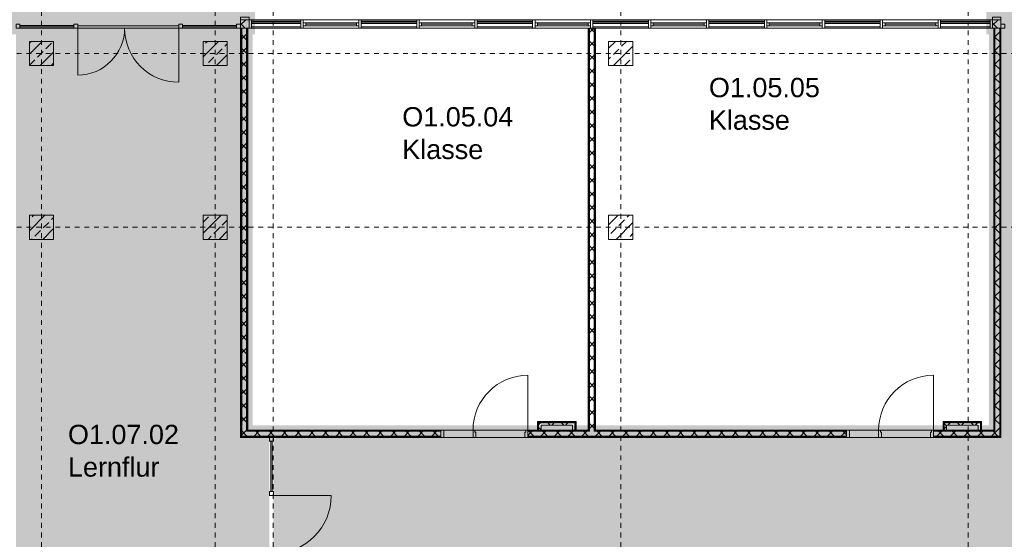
# Model space of a CAD drawing. Header units: metres. Extents: x -52 to 123, y -78 to 33.
# Tile 91 of 112: x 49 to 70, y -14 to -3. Entities that reach past the tile are written whole.
import ezdxf

# ---------------------------------------------------------------- set-up
doc = ezdxf.new("R2010")
doc.units = ezdxf.units.M
doc.linetypes.add('Rasterlinie', pattern=[0.019, 0.01, -0.003, 0.003, -0.003])
doc.linetypes.add('Über Schnittebene 1', pattern=[0.001, 0, -0.001])
for name, color, linetype, lineweight in [('A_Detailelemente', 7, 'Continuous', 9), ('A_Fassadenelemente', 7, 'Continuous', 9), ('A_Fassadenpfosten', 7, 'Continuous', 9), ('A_Geschossdecken', 7, 'Continuous', 9), ('A_Raster', 7, 'Continuous', 9), ('A_Räume_Beschriftung', 7, 'Continuous', 9), ('A_Tragwerksstützen_Stahlbeton', 7, 'Continuous', 9), ('A_Türen', 7, 'Continuous', 9), ('A_Türen_Rahmen', 7, 'Continuous', 9), ('A_Wände', 7, 'Continuous', 9), ('A_Wände_Schraffur', 7, 'Continuous', 18), ('Allgemeines Modell', 7, 'Continuous', 9)]:
    doc.layers.add(name, color=color, linetype=linetype, lineweight=lineweight)
doc.styles.add('Arial_B', font='txt', dxfattribs={"height": 0.4})
pattern_1 = [(45, (1.421, 2.104), (-0.2283955, 0.2283955), []), (45, (1.649, 2.104), (-0.2283955, 0.2283955), [0.161, -0.081])]
pattern_2 = [(45, (1.421, 2.104), (-0.14142136, 0.14142136), []), (135, (1.421, 2.104), (-0.14142136, -0.14142136), [])]

# ---------------------------------------------------------------- blocks, each defined once
blk = doc.blocks.new('Pfosten rechteckig - 125x176-3770920-BS_Übersicht_O1_BRANDSCHUTZ')
at = {"layer": 'A_Fassadenpfosten'}
for p, q in [((68.181, -3.197), (69.207, -3.197)), ((69.207, -3.197), (69.207, -3.225)), ((68.181, -3.373), (69.207, -3.373)), ((69.207, -3.345), (69.207, -3.373))]:
    blk.add_line(p, q, dxfattribs=at)
blk = doc.blocks.new('Pfosten rechteckig - 125x176-1782135-BS_Übersicht_O1_BRANDSCHUTZ')
at = {"layer": 'A_Fassadenpfosten'}
for p, q in [((66.981, -3.197), (68.131, -3.197)), ((66.981, -3.373), (68.131, -3.373))]:
    blk.add_line(p, q, dxfattribs=at)
blk = doc.blocks.new('Pfosten rechteckig - 125x176-V41-BS_Übersicht_O1_BRANDSCHUTZ')
at = {"layer": 'A_Fassadenpfosten'}
for p, q in [((60.981, -3.197), (62.131, -3.197)), ((61.031, -3.373), (62.131, -3.373))]:
    blk.add_line(p, q, dxfattribs=at)
blk = doc.blocks.new('Pfosten rechteckig - 125x176-V42-BS_Übersicht_O1_BRANDSCHUTZ')
at = {"layer": 'A_Fassadenpfosten'}
for p, q in [((59.781, -3.197), (60.931, -3.197)), ((59.781, -3.373), (60.881, -3.373))]:
    blk.add_line(p, q, dxfattribs=at)
blk = doc.blocks.new('Pfosten rechteckig - 125x176-3770850-BS_Übersicht_O1_BRANDSCHUTZ')
at = {"layer": 'A_Fassadenpfosten'}
for p, q in [((53.907, -3.197), (54.931, -3.197)), ((53.907, -3.373), (54.931, -3.373))]:
    blk.add_line(p, q, dxfattribs=at)
blk = doc.blocks.new('Systemelement - Verglasung-3770914-BS_Übersicht_O1_BRANDSCHUTZ')
at = {"layer": 'A_Fassadenelemente'}
for p, q in [((0.513, 0.015), (-0.513, 0.015)), ((-0.513, 0.015), (-0.513, -0.015)), ((0.513, -0.015), (0.513, 0.015)), ((-0.513, -0.015), (0.513, -0.015))]:
    blk.add_line(p, q, dxfattribs=at)
blk = doc.blocks.new('GSH_Fassade_Fenster_1flg - GSH_Fassade_Fenster_1flg-6000004-BS_Übersicht_O1_BRANDSCHUTZ')
at = {"layer": 'A_Fassadenelemente'}
for p, q in [((-0.525, 0.06), (-0.575, 0.06)), ((-0.575, 0.06), (-0.575, 0)), ((-0.575, 0), (-0.525, 0)), ((-0.525, 0), (-0.525, 0.06)), ((-0.525, 0.06), (0.525, 0.06)), ((0.525, 0.03), (-0.525, 0.03)), ((0.525, 0), (-0.525, 0)), ((0.575, 0.06), (0.525, 0.06)), ((0.525, 0.06), (0.525, 0)), ((0.525, 0), (0.575, 0)), ((0.575, 0), (0.575, 0.06))]:
    blk.add_line(p, q, dxfattribs=at)
blk = doc.blocks.new('Systemelement - Verglasung-1782333-BS_Übersicht_O1_BRANDSCHUTZ')
at = {"layer": 'A_Fassadenelemente'}
for p, q in [((0.575, 0.015), (-0.575, 0.015)), ((-0.575, 0.015), (-0.575, -0.015)), ((0.575, -0.015), (0.575, 0.015)), ((-0.575, -0.015), (0.575, -0.015))]:
    blk.add_line(p, q, dxfattribs=at)
blk = doc.blocks.new('Systemelement - Verglasung-3770847-BS_Übersicht_O1_BRANDSCHUTZ')
at = {"layer": 'A_Fassadenelemente'}
for p, q in [((0.512, 0.015), (-0.512, 0.015)), ((-0.512, 0.015), (-0.512, -0.015)), ((0.512, -0.015), (0.512, 0.015)), ((-0.512, -0.015), (0.512, -0.015))]:
    blk.add_line(p, q, dxfattribs=at)
blk = doc.blocks.new('Pfosten rechteckig - 25x175-3770851-BS_Übersicht_O1_BRANDSCHUTZ')
at = {"layer": 'A_Fassadenpfosten'}
for p, q in [((53.907, -3.225), (54.931, -3.225)), ((54.931, -3.345), (53.907, -3.345))]:
    blk.add_line(p, q, dxfattribs=at)
blk = doc.blocks.new('Pfosten rechteckig - 25x175-1673964-BS_Übersicht_O1_BRANDSCHUTZ')
at = {"layer": 'A_Fassadenpfosten'}
for p, q in [((56.181, -3.225), (57.331, -3.225)), ((57.331, -3.345), (56.181, -3.345))]:
    blk.add_line(p, q, dxfattribs=at)
blk = doc.blocks.new('Pfosten rechteckig - 25x175-3770921-BS_Übersicht_O1_BRANDSCHUTZ')
at = {"layer": 'A_Fassadenpfosten'}
for p, q in [((68.181, -3.225), (69.207, -3.225)), ((69.207, -3.225), (69.207, -3.247)), ((69.207, -3.345), (68.181, -3.345)), ((69.207, -3.277), (69.207, -3.345))]:
    blk.add_line(p, q, dxfattribs=at)
blk = doc.blocks.new('Pfosten rechteckig - 50x176-1782326-BS_Übersicht_O1_BRANDSCHUTZ')
at = {"layer": 'A_Fassadenpfosten'}
for p, q in [((-0.025, 0.0655), (0.025, 0.0655)), ((-0.025, -0.1105), (-0.025, 0.0655)), ((0.025, 0.0655), (0.025, -0.1105)), ((0.025, -0.1105), (-0.025, -0.1105))]:
    blk.add_line(p, q, dxfattribs=at)
blk = doc.blocks.new('Pfosten rechteckig - 50x176-3765261-BS_Übersicht_O1_BRANDSCHUTZ')
at = {"layer": 'A_Fassadenpfosten'}
for p, q in [((-0.05, 0.0655), (0, 0.0655)), ((-0.05, -0.1105), (-0.05, 0.0655)), ((0, 0.0655), (0, -0.1105)), ((0, -0.1105), (-0.05, -0.1105))]:
    blk.add_line(p, q, dxfattribs=at)
blk = doc.blocks.new('Pfosten rechteckig - 80x80-4356876-BS_Übersicht_O1_BRANDSCHUTZ')
at = {"layer": 'A_Fassadenpfosten'}
for p, q in [((0, 0.04), (-0.08, 0.04)), ((-0.08, 0.04), (-0.08, -0.04)), ((0, -0.04), (0, 0.04)), ((-0.08, -0.04), (0, -0.04))]:
    blk.add_line(p, q, dxfattribs=at)
blk = doc.blocks.new('Systemelement - Verglasung-4356936-BS_Übersicht_O1_BRANDSCHUTZ')
at = {"layer": 'A_Fassadenelemente'}
for p, q in [((0.559, 0.015), (-0.559, 0.015)), ((-0.559, 0.015), (-0.559, -0.015)), ((-0.559, -0.015), (0.559, -0.015))]:
    blk.add_line(p, q, dxfattribs=at)
blk = doc.blocks.new('Pfosten rechteckig - 80x80-4356873-BS_Übersicht_O1_BRANDSCHUTZ')
at = {"layer": 'A_Fassadenpfosten'}
for p, q in [((-0.08, 0.04), (0, 0.04)), ((-0.08, -0.04), (-0.08, 0.04)), ((0, 0.04), (0, -0.04)), ((0, -0.04), (-0.08, -0.04))]:
    blk.add_line(p, q, dxfattribs=at)
blk = doc.blocks.new('Systemelement - Verglasung-4356896-BS_Übersicht_O1_BRANDSCHUTZ')
at = {"layer": 'A_Fassadenelemente'}
for p, q in [((0.56, 0.015), (-0.56, 0.015)), ((0.56, -0.015), (0.56, 0.015)), ((-0.56, -0.015), (0.56, -0.015))]:
    blk.add_line(p, q, dxfattribs=at)
blk = doc.blocks.new('GSH_Fassade_Tuer_2flg - I_Glass_Grau-6824532-BS_Übersicht_O1_BRANDSCHUTZ')
at = {"layer": 'A_Türen'}
for p, q in [((-1.045, 0.04), (-1.125, 0.04)), ((-1.125, 0.04), (-1.125, -0.04)), ((-1.045, -0.04), (-1.045, 0.04)), ((1.125, 0.04), (1.045, 0.04)), ((1.045, 0.04), (1.045, -0.04)), ((1.125, -0.04), (1.125, 0.04)), ((-1.125, -0.04), (-1.045, -0.04)), ((-1.045, -0.04), (-1.045, -1.01)), ((1.045, -0.04), (1.125, -0.04)), ((1.045, -0.04), (1.045, -1.16))]:
    blk.add_line(p, q, dxfattribs=at)
for centre, radius, start, end in [((-1.045, -0.04), 0.97, 270, 360), ((1.045, -0.04), 1.12, 180, 270)]:
    blk.add_arc(centre, radius, start, end, dxfattribs=at)
blk = doc.blocks.new('GSH_Tuer_I_1flg_SZ_OL_SL - 1800_1135x3200_2135_Voll-4240666-BS_Übersicht_O1_BRANDSCHUTZ')
at = {"layer": 'A_Türen'}
for p, q in [((0.9, 1.224), (0.9, 0.089)), ((-0.235, 0.089), (-0.9, 0.089))]:
    blk.add_line(p, q, dxfattribs=at)
at = {"layer": 'A_Türen', "linetype": 'Über Schnittebene 1'}
for p, q in [((-0.9, 0.089), (0.9, 0.089)), ((0.9, -0.061), (-0.9, -0.061))]:
    blk.add_line(p, q, dxfattribs=at)
at = {"layer": 'A_Türen'}
blk.add_arc((0.9, 0.089), 1.135, 90, 180, dxfattribs=at)
at = {"layer": 'A_Türen_Rahmen'}
for p, q in [((-0.84, 0.089), (-0.9, 0.089)), ((-0.84, -0.061), (-0.84, 0.089)), ((-0.235, 0.089), (-0.84, 0.089)), ((-0.195, 0.089), (-0.235, 0.089)), ((-0.235, 0.089), (-0.235, -0.061)), ((-0.195, 0.049), (-0.195, 0.089)), ((-0.175, 0.049), (-0.195, 0.049)), ((-0.175, -0.061), (-0.175, 0.049)), ((0.86, 0.049), (0.84, 0.049)), ((0.84, 0.049), (0.84, -0.061)), ((0.9, 0.089), (0.86, 0.089)), ((0.86, 0.089), (0.86, 0.049)), ((-0.9, -0.061), (-0.84, -0.061)), ((-0.84, -0.061), (-0.235, -0.061)), ((-0.235, -0.061), (-0.175, -0.061)), ((0.84, -0.061), (0.9, -0.061))]:
    blk.add_line(p, q, dxfattribs=at)
blk = doc.blocks.new('Pfosten rechteckig - 176x176_WD-V80-BS_Übersicht_O1_BRANDSCHUTZ')
at = {"layer": 'A_Fassadenpfosten'}
h = blk.add_hatch(dxfattribs=at)
h.set_pattern_fill('FP_56', color=256, style=0, pattern_type=2)
h.set_pattern_definition([(225, (-5.477, 67.901), (0.14142136, -0.14142136), []), (135, (-5.477, 67.901), (-0.14142136, -0.14142136), [])])
h.paths.add_polyline_path([(0, -0.098), (0, -0.111), (-0.176, -0.109), (-0.176, 0.065), (0, 0.065), (0, -0.086)], flags=0)
for p, q in [((-0.176, 0.065), (0, 0.065)), ((-0.176, -0.111), (-0.176, 0.065)), ((0, 0.065), (0, -0.111)), ((0, -0.111), (-0.176, -0.111))]:
    blk.add_line(p, q, dxfattribs=at)
blk = doc.blocks.new('Pfosten rechteckig - 176x176_WD-V81-BS_Übersicht_O1_BRANDSCHUTZ')
at = {"layer": 'A_Fassadenpfosten'}
h = blk.add_hatch(dxfattribs=at)
h.set_pattern_fill('FP_57', color=256, style=0, pattern_type=2)
h.set_pattern_definition([(225, (-5.477, 52.37), (0.14142136, -0.14142136), []), (135, (-5.477, 52.37), (-0.14142136, -0.14142136), [])])
h.paths.add_polyline_path([(0, 0.108), (-0.001, -0.066), (-0.176, -0.065), (-0.176, 0.11), (0, 0.109)], flags=0)
for p, q in [((-0.176, 0.11), (0, 0.11)), ((-0.176, -0.066), (-0.176, 0.11)), ((0, 0.11), (0, -0.066)), ((0, -0.066), (-0.176, -0.066))]:
    blk.add_line(p, q, dxfattribs=at)
blk = doc.blocks.new('Pfosten rechteckig - 50x176-3770173-BS_Übersicht_O1_BRANDSCHUTZ')
at = {"layer": 'A_Fassadenpfosten'}
for p, q in [((-0.05, 0.0655), (0, 0.0655)), ((-0.05, -0.1105), (-0.05, 0.0655)), ((0, 0.0655), (0, -0.1105)), ((0, -0.1105), (-0.05, -0.1105))]:
    blk.add_line(p, q, dxfattribs=at)
blk = doc.blocks.new('Pfosten rechteckig - 50x176-3765381-BS_Übersicht_O1_BRANDSCHUTZ')
at = {"layer": 'A_Fassadenpfosten'}
for p, q in [((-0.05, 0.1105), (0, 0.1105)), ((-0.05, -0.0655), (-0.05, 0.1105)), ((0, 0.1105), (0, -0.0655)), ((0, -0.0655), (-0.05, -0.0655))]:
    blk.add_line(p, q, dxfattribs=at)
blk = doc.blocks.new('Systemelement - Verglasung-1804720-BS_Übersicht_O1_BRANDSCHUTZ')
at = {"layer": 'A_Fassadenelemente'}
for p, q in [((0.522, 0.015), (-0.522, 0.015)), ((-0.522, 0.015), (-0.522, -0.015)), ((-0.522, -0.015), (0.522, -0.015))]:
    blk.add_line(p, q, dxfattribs=at)
blk = doc.blocks.new('GSH_Fassade_Tuer_2flg - I_Glass_Grau-6173712-BS_Übersicht_O1_BRANDSCHUTZ')
at = {"layer": 'A_Türen'}
for p, q in [((-1.12, 0.04), (-1.12, 1.24)), ((1.12, 0.04), (1.12, 1.08)), ((-1.2, 0.04), (-1.12, 0.04)), ((-1.2, -0.04), (-1.2, 0.04)), ((-1.12, 0.04), (-1.12, -0.04)), ((1.12, 0.04), (1.2, 0.04)), ((1.12, -0.04), (1.12, 0.04)), ((1.2, 0.04), (1.2, -0.04)), ((-1.12, -0.04), (-1.2, -0.04)), ((1.2, -0.04), (1.12, -0.04))]:
    blk.add_line(p, q, dxfattribs=at)
for centre, radius, start, end in [((-1.12, 0.04), 1.2, 0, 90), ((1.12, 0.04), 1.04, 90, 180)]:
    blk.add_arc(centre, radius, start, end, dxfattribs=at)
blk = doc.blocks.new('Pfosten rechteckig - 80x80-1804618-BS_Übersicht_O1_BRANDSCHUTZ')
at = {"layer": 'A_Fassadenpfosten'}
for p, q in [((0, 0.04), (-0.08, 0.04)), ((-0.08, 0.04), (-0.08, -0.04)), ((0, -0.04), (0, 0.04)), ((-0.08, -0.04), (0, -0.04))]:
    blk.add_line(p, q, dxfattribs=at)

msp = doc.modelspace()

# ---------------------------------------------------------------- hatches: boundary and pattern name
at = {"layer": 'A_Detailelemente', "true_color": 0xc2e2c4}
for points in [[(69.73, -33.197), (74.106, -33.197), (74.106, -7.947), (74.086, -7.947), (74.086, -3.447), (74.106, -3.447), (74.106, 21.898), (69.432, 21.898), (69.432, -11.847), (54.36, -11.847), (54.36, -16.422), (69.506, -16.422), (69.506, -33.197), (69.706, -33.197)], [(49.106, -33.267), (53.706, -33.267), (53.706, -16.422), (54.28, -16.422), (54.28, -11.847), (53.68, -11.847), (53.68, 12.263), (49.032, 12.263), (49.032, -33.267), (49.102, -33.267)]]:
    msp.add_hatch(color=254, dxfattribs=at).paths.add_polyline_path(points, flags=0)
at = {"layer": 'A_Detailelemente', "true_color": 0xff5959}
h = msp.add_hatch(color=11, dxfattribs=at)
h.paths.add_polyline_path([(48.907, -3.497), (49.032, -3.497), (49.031, 5.078), (48.731, 5.078), (48.731, -3.497), (48.906, -3.497)], flags=0)
h.paths.add_polyline_path([(53.693, -3.497), (53.981, -3.497), (53.981, 5.078), (53.68, 5.078), (53.68, -3.497), (53.693, -3.497)], flags=0)
h = msp.add_hatch(color=11, dxfattribs=at)
h.paths.add_polyline_path([(69.295, -3.497), (69.432, -3.497), (69.431, 5.078), (69.131, 5.078), (69.131, -3.497), (69.282, -3.497)], flags=0)
h.paths.add_polyline_path([(74.106, -3.447), (82.556, -3.447), (82.556, -3.097), (74.106, -3.097), (74.106, -3.347)], flags=0)
at = {"layer": 'A_Detailelemente', "true_color": 0xebdb14}
msp.add_hatch(color=40, dxfattribs=at).paths.add_polyline_path([(54.36, -11.947), (54.36, -11.847), (69.432, -11.847), (69.432, -3.497), (69.182, -3.497), (69.182, -11.597), (53.93, -11.597), (53.93, -3.497), (53.68, -3.497), (53.68, -11.847), (54.28, -11.847), (54.28, -11.947), (54.335, -11.947)], flags=0)
at = {"layer": 'A_Tragwerksstützen_Stahlbeton'}
h = msp.add_hatch(dxfattribs=at)
h.set_pattern_fill('FP_3', color=256, style=0, pattern_type=2)
h.set_pattern_definition(pattern_1)
h.paths.add_polyline_path([(49.806, -4.147), (49.806, -3.647), (49.306, -3.647), (49.306, -4.147)], flags=0)
h = msp.add_hatch(dxfattribs=at)
h.set_pattern_fill('FP_3', color=256, style=0, pattern_type=2)
h.set_pattern_definition(pattern_1)
h.paths.add_polyline_path([(52.906, -4.147), (53.406, -4.147), (53.406, -3.647), (52.906, -3.647)], flags=0)
h = msp.add_hatch(dxfattribs=at)
h.set_pattern_fill('FP_3', color=256, style=0, pattern_type=2)
h.set_pattern_definition(pattern_1)
h.paths.add_polyline_path([(61.383, -4.147), (61.806, -4.147), (61.806, -3.647), (61.306, -3.647), (61.306, -4.147), (61.354, -4.147)], flags=0)
h = msp.add_hatch(dxfattribs=at)
h.set_pattern_fill('FP_3', color=256, style=0, pattern_type=2)
h.set_pattern_definition(pattern_1)
h.paths.add_polyline_path([(49.806, -7.747), (49.806, -7.247), (49.306, -7.247), (49.306, -7.747)], flags=0)
h = msp.add_hatch(dxfattribs=at)
h.set_pattern_fill('FP_3', color=256, style=0, pattern_type=2)
h.set_pattern_definition(pattern_1)
h.paths.add_polyline_path([(53.406, -7.747), (53.406, -7.247), (52.906, -7.247), (52.906, -7.747)], flags=0)
h = msp.add_hatch(dxfattribs=at)
h.set_pattern_fill('FP_3', color=256, style=0, pattern_type=2)
h.set_pattern_definition(pattern_1)
h.paths.add_polyline_path([(61.354, -7.747), (61.806, -7.747), (61.806, -7.247), (61.306, -7.247), (61.306, -7.747)], flags=0)
at = {"layer": 'A_Wände_Schraffur', "lineweight": 9}
h = msp.add_hatch(dxfattribs=at)
h.set_pattern_fill('FP_2', color=256, style=0, pattern_type=2)
h.set_pattern_definition(pattern_2)
h.paths.add_polyline_path([(53.705, -11.822), (53.805, -11.822), (53.805, -3.373), (53.705, -3.373), (53.705, -11.697)], flags=0)
h = msp.add_hatch(dxfattribs=at)
h.set_pattern_fill('FP_2', color=256, style=0, pattern_type=2)
h.set_pattern_definition(pattern_2)
h.paths.add_polyline_path([(60.906, -11.722), (61.006, -11.722), (61.006, -3.373), (60.906, -3.373), (60.906, -11.709)], flags=0)
h = msp.add_hatch(dxfattribs=at)
h.set_pattern_fill('FP_2', color=256, style=0, pattern_type=2)
h.set_pattern_definition(pattern_2)
h.paths.add_polyline_path([(69.407, -11.722), (69.407, -3.373), (69.307, -3.373), (69.307, -11.722)], flags=0)
h = msp.add_hatch(dxfattribs=at)
h.set_pattern_fill('FP_2', color=256, style=0, pattern_type=2)
h.set_pattern_definition(pattern_2)
h.paths.add_polyline_path([(60.606, -11.697), (60.606, -11.547), (59.856, -11.547), (59.856, -11.697), (59.906, -11.697), (59.906, -11.597), (60.556, -11.597), (60.556, -11.697)], flags=0)
h = msp.add_hatch(dxfattribs=at)
h.set_pattern_fill('FP_2', color=256, style=0, pattern_type=2)
h.set_pattern_definition(pattern_2)
h.paths.add_polyline_path([(68.257, -11.697), (68.307, -11.697), (68.307, -11.597), (68.957, -11.597), (68.957, -11.697), (69.007, -11.697), (69.007, -11.547), (68.257, -11.547), (68.257, -11.618)], flags=0)
h = msp.add_hatch(dxfattribs=at)
h.set_pattern_fill('FP_2', color=256, style=0, pattern_type=2)
h.set_pattern_definition(pattern_2)
h.paths.add_polyline_path([(69.282, -11.822), (69.407, -11.822), (69.407, -11.722), (68.032, -11.722), (68.032, -11.822), (69.278, -11.822)], flags=0)
h.paths.add_polyline_path([(60.135, -11.822), (66.232, -11.822), (66.231, -11.722), (59.631, -11.722), (59.631, -11.822), (59.956, -11.822)], flags=0)
h.paths.add_polyline_path([(53.805, -11.822), (57.831, -11.82), (57.831, -11.722), (53.805, -11.722)], flags=0)

# ---------------------------------------------------------------- linework, layer by layer
at = {"layer": 'A_Geschossdecken'}
for p, q in [((50.23, -3.373), (49.112, -3.373)), ((50.31, -3.325), (52.4, -3.325)), ((52.4, -3.373), (50.31, -3.373)), ((53.6, -3.373), (52.48, -3.373)), ((69.256, -3.373), (69.207, -3.373)), ((58.536, -11.697), (59.591, -11.697)), ((66.937, -11.697), (67.992, -11.697)), ((59.571, -11.847), (58.556, -11.847)), ((67.972, -11.847), (66.957, -11.847))]:
    msp.add_line(p, q, dxfattribs=at)
at = {"layer": 'A_Raster', "linetype": 'Rasterlinie'}
for p, q in [((49.556, -64.12), (49.556, 31.557)), ((53.156, -64.12), (53.156, 31.557)), ((54.356, -64.12), (54.356, 31.557)), ((61.556, -64.12), (61.556, 31.557)), ((68.756, -64.12), (68.756, 31.557)), ((9.846, -3.897), (94.587, -3.897)), ((9.846, -7.497), (94.587, -7.497))]:
    msp.add_line(p, q, dxfattribs=at)
at = {"layer": 'A_Tragwerksstützen_Stahlbeton', "lineweight": 18}
for p, q in [((49.806, -3.647), (49.306, -3.647)), ((49.306, -3.647), (49.306, -4.147)), ((49.806, -4.147), (49.806, -3.647)), ((53.406, -3.647), (52.906, -3.647)), ((52.906, -3.647), (52.906, -4.147)), ((53.406, -4.147), (53.406, -3.647)), ((61.806, -3.647), (61.306, -3.647)), ((61.306, -3.647), (61.306, -4.147)), ((61.806, -4.147), (61.806, -3.647)), ((49.306, -4.147), (49.806, -4.147)), ((52.906, -4.147), (53.406, -4.147)), ((61.306, -4.147), (61.806, -4.147)), ((49.806, -7.247), (49.306, -7.247)), ((49.306, -7.247), (49.306, -7.747)), ((49.806, -7.747), (49.806, -7.247)), ((53.406, -7.247), (52.906, -7.247)), ((52.906, -7.247), (52.906, -7.747)), ((53.406, -7.747), (53.406, -7.247)), ((61.806, -7.247), (61.306, -7.247)), ((61.306, -7.247), (61.306, -7.747)), ((61.806, -7.747), (61.806, -7.247)), ((49.306, -7.747), (49.806, -7.747)), ((52.906, -7.747), (53.406, -7.747)), ((61.306, -7.747), (61.806, -7.747))]:
    msp.add_line(p, q, dxfattribs=at)
at = {"layer": 'A_Wände', "lineweight": 18}
for p, q in [((53.68, -3.373), (53.68, -11.847)), ((53.83, -3.373), (53.68, -3.373)), ((53.83, -11.697), (53.83, -3.373)), ((60.881, -3.373), (60.881, -11.697)), ((61.031, -3.373), (60.881, -3.373)), ((61.031, -11.697), (61.031, -3.373)), ((69.282, -3.373), (69.282, -11.697)), ((69.432, -3.373), (69.282, -3.373)), ((69.432, -11.847), (69.432, -3.373)), ((60.631, -11.522), (59.831, -11.522)), ((59.831, -11.522), (59.831, -11.697)), ((60.631, -11.697), (60.631, -11.522)), ((69.032, -11.522), (68.232, -11.522)), ((68.232, -11.522), (68.232, -11.697)), ((69.032, -11.697), (69.032, -11.522)), ((57.831, -11.697), (53.83, -11.697)), ((57.831, -11.847), (57.831, -11.697)), ((60.881, -11.697), (59.631, -11.697)), ((59.631, -11.697), (59.631, -11.847)), ((66.232, -11.697), (61.031, -11.697)), ((66.232, -11.847), (66.232, -11.697)), ((69.282, -11.697), (68.032, -11.697)), ((68.032, -11.697), (68.032, -11.847)), ((53.68, -11.847), (57.831, -11.847)), ((59.631, -11.847), (66.232, -11.847)), ((68.032, -11.847), (69.432, -11.847))]:
    msp.add_line(p, q, dxfattribs=at)
at = {"layer": 'A_Wände'}
for p, q in [((53.693, -11.834), (53.693, -3.373)), ((53.705, -11.822), (53.705, -3.373)), ((53.805, -11.722), (53.805, -3.373)), ((53.818, -11.709), (53.818, -3.373)), ((60.894, -11.709), (60.894, -3.373)), ((60.906, -11.722), (60.906, -3.373)), ((61.006, -11.722), (61.006, -3.373)), ((61.019, -11.709), (61.019, -3.373)), ((69.295, -11.709), (69.295, -3.373)), ((69.307, -11.722), (69.307, -3.373)), ((69.407, -11.822), (69.407, -3.373)), ((69.42, -11.834), (69.42, -3.373)), ((59.844, -11.534), (59.844, -11.697)), ((60.619, -11.534), (59.844, -11.534)), ((59.856, -11.547), (59.856, -11.697)), ((60.606, -11.547), (59.856, -11.547)), ((60.556, -11.597), (59.906, -11.597)), ((59.906, -11.597), (59.906, -11.697)), ((60.556, -11.697), (60.556, -11.597)), ((60.606, -11.697), (60.606, -11.547)), ((60.619, -11.697), (60.619, -11.534)), ((68.245, -11.534), (68.245, -11.697)), ((69.02, -11.534), (68.245, -11.534)), ((68.257, -11.547), (68.257, -11.697)), ((69.007, -11.547), (68.257, -11.547)), ((68.957, -11.597), (68.307, -11.597)), ((68.307, -11.597), (68.307, -11.697)), ((68.957, -11.697), (68.957, -11.597)), ((69.007, -11.697), (69.007, -11.547)), ((69.02, -11.697), (69.02, -11.534)), ((53.705, -11.822), (57.831, -11.822)), ((53.805, -11.722), (57.831, -11.722)), ((53.818, -11.709), (57.831, -11.709)), ((59.631, -11.709), (60.894, -11.709)), ((59.631, -11.722), (60.906, -11.722)), ((59.631, -11.822), (66.232, -11.822)), ((61.006, -11.722), (66.232, -11.722)), ((61.019, -11.709), (66.232, -11.709)), ((68.032, -11.709), (69.295, -11.709)), ((68.032, -11.722), (69.307, -11.722)), ((68.032, -11.822), (69.407, -11.822)), ((53.693, -11.834), (57.831, -11.834)), ((59.631, -11.834), (66.232, -11.834)), ((68.032, -11.834), (69.42, -11.834))]:
    msp.add_line(p, q, dxfattribs=at)
at = {"layer": 'Allgemeines Modell'}
msp.add_line((69.207, -3.197), (69.256, -3.197), dxfattribs=at)

# ---------------------------------------------------------------- block references
at = {"layer": 'A_Fassadenelemente'}
for name, p, rotation in [('Systemelement - Verglasung-3770847-BS_Übersicht_O1_BRANDSCHUTZ', (54.419, -3.262), 180), ('GSH_Fassade_Fenster_1flg - GSH_Fassade_Fenster_1flg-6000004-BS_Übersicht_O1_BRANDSCHUTZ', (55.556, -3.262), 180), ('Systemelement - Verglasung-1782333-BS_Übersicht_O1_BRANDSCHUTZ', (56.756, -3.262), 180), ('GSH_Fassade_Fenster_1flg - GSH_Fassade_Fenster_1flg-6000004-BS_Übersicht_O1_BRANDSCHUTZ', (57.956, -3.262), 180), ('Systemelement - Verglasung-1782333-BS_Übersicht_O1_BRANDSCHUTZ', (59.156, -3.262), 180), ('GSH_Fassade_Fenster_1flg - GSH_Fassade_Fenster_1flg-6000004-BS_Übersicht_O1_BRANDSCHUTZ', (60.356, -3.262), 180), ('Systemelement - Verglasung-1782333-BS_Übersicht_O1_BRANDSCHUTZ', (61.556, -3.262), 180), ('GSH_Fassade_Fenster_1flg - GSH_Fassade_Fenster_1flg-6000004-BS_Übersicht_O1_BRANDSCHUTZ', (62.756, -3.262), 180), ('Systemelement - Verglasung-1782333-BS_Übersicht_O1_BRANDSCHUTZ', (63.956, -3.262), 180), ('GSH_Fassade_Fenster_1flg - GSH_Fassade_Fenster_1flg-6000004-BS_Übersicht_O1_BRANDSCHUTZ', (65.156, -3.262), 180), ('Systemelement - Verglasung-1782333-BS_Übersicht_O1_BRANDSCHUTZ', (66.356, -3.262), 180), ('GSH_Fassade_Fenster_1flg - GSH_Fassade_Fenster_1flg-6000004-BS_Übersicht_O1_BRANDSCHUTZ', (67.556, -3.262), 180), ('Systemelement - Verglasung-3770914-BS_Übersicht_O1_BRANDSCHUTZ', (68.694, -3.262), 180), ('Systemelement - Verglasung-1804720-BS_Übersicht_O1_BRANDSCHUTZ', (54.32, -12.449), 270.0000000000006)]:
    msp.add_blockref(name, p, dxfattribs=dict(at, rotation=rotation))
for name, p in [('Systemelement - Verglasung-4356936-BS_Übersicht_O1_BRANDSCHUTZ', (49.671, -3.333)), ('Systemelement - Verglasung-4356896-BS_Übersicht_O1_BRANDSCHUTZ', (53.04, -3.333))]:
    msp.add_blockref(name, p, dxfattribs=at)
at = {"layer": 'A_Fassadenpfosten', "extrusion": (0, 0, -1)}
for name, p, rotation in [('Pfosten rechteckig - 176x176_WD-V81-BS_Übersicht_O1_BRANDSCHUTZ', (-53.791, -3.373), 270), ('Pfosten rechteckig - 50x176-3765381-BS_Übersicht_O1_BRANDSCHUTZ', (-53.792, -3.197), 269.9999999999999), ('Pfosten rechteckig - 50x176-3770173-BS_Übersicht_O1_BRANDSCHUTZ', (-69.322, -3.197), 270.0000000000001), ('Pfosten rechteckig - 176x176_WD-V80-BS_Übersicht_O1_BRANDSCHUTZ', (-69.322, -3.373), 270), ('Pfosten rechteckig - 80x80-4356873-BS_Übersicht_O1_BRANDSCHUTZ', (-53.68, -3.333), 180)]:
    msp.add_blockref(name, p, dxfattribs=dict(at, rotation=rotation))
for name, p in [('Pfosten rechteckig - 50x176-3765261-BS_Übersicht_O1_BRANDSCHUTZ', (-53.857, -3.262)), ('Pfosten rechteckig - 50x176-1782326-BS_Übersicht_O1_BRANDSCHUTZ', (-54.956, -3.262)), ('Pfosten rechteckig - 50x176-1782326-BS_Übersicht_O1_BRANDSCHUTZ', (-56.156, -3.262)), ('Pfosten rechteckig - 50x176-1782326-BS_Übersicht_O1_BRANDSCHUTZ', (-57.356, -3.262)), ('Pfosten rechteckig - 50x176-1782326-BS_Übersicht_O1_BRANDSCHUTZ', (-58.556, -3.262)), ('Pfosten rechteckig - 50x176-1782326-BS_Übersicht_O1_BRANDSCHUTZ', (-59.756, -3.262)), ('Pfosten rechteckig - 50x176-1782326-BS_Übersicht_O1_BRANDSCHUTZ', (-60.956, -3.262)), ('Pfosten rechteckig - 50x176-1782326-BS_Übersicht_O1_BRANDSCHUTZ', (-62.156, -3.262)), ('Pfosten rechteckig - 50x176-1782326-BS_Übersicht_O1_BRANDSCHUTZ', (-63.356, -3.262)), ('Pfosten rechteckig - 50x176-1782326-BS_Übersicht_O1_BRANDSCHUTZ', (-64.556, -3.262)), ('Pfosten rechteckig - 50x176-1782326-BS_Übersicht_O1_BRANDSCHUTZ', (-65.756, -3.262)), ('Pfosten rechteckig - 50x176-1782326-BS_Übersicht_O1_BRANDSCHUTZ', (-66.956, -3.262)), ('Pfosten rechteckig - 50x176-1782326-BS_Übersicht_O1_BRANDSCHUTZ', (-68.156, -3.262))]:
    msp.add_blockref(name, p, dxfattribs=at)
at = {"layer": 'A_Fassadenpfosten'}
for name, p in [('Pfosten rechteckig - 125x176-3770850-BS_Übersicht_O1_BRANDSCHUTZ', (0, 0)), ('Pfosten rechteckig - 25x175-3770851-BS_Übersicht_O1_BRANDSCHUTZ', (0, 0)), ('Pfosten rechteckig - 125x176-1782135-BS_Übersicht_O1_BRANDSCHUTZ', (-12, 0)), ('Pfosten rechteckig - 125x176-1782135-BS_Übersicht_O1_BRANDSCHUTZ', (-10.8, 0)), ('Pfosten rechteckig - 25x175-1673964-BS_Übersicht_O1_BRANDSCHUTZ', (0, 0)), ('Pfosten rechteckig - 125x176-1782135-BS_Übersicht_O1_BRANDSCHUTZ', (-9.6, 0)), ('Pfosten rechteckig - 125x176-1782135-BS_Übersicht_O1_BRANDSCHUTZ', (-8.4, 0)), ('Pfosten rechteckig - 25x175-1673964-BS_Übersicht_O1_BRANDSCHUTZ', (2.4, 0)), ('Pfosten rechteckig - 125x176-V42-BS_Übersicht_O1_BRANDSCHUTZ', (0, 0)), ('Pfosten rechteckig - 125x176-V41-BS_Übersicht_O1_BRANDSCHUTZ', (0, 0)), ('Pfosten rechteckig - 25x175-1673964-BS_Übersicht_O1_BRANDSCHUTZ', (4.8, 0)), ('Pfosten rechteckig - 125x176-1782135-BS_Übersicht_O1_BRANDSCHUTZ', (-4.8, 0)), ('Pfosten rechteckig - 125x176-1782135-BS_Übersicht_O1_BRANDSCHUTZ', (-3.6, 0)), ('Pfosten rechteckig - 25x175-1673964-BS_Übersicht_O1_BRANDSCHUTZ', (7.2, 0)), ('Pfosten rechteckig - 125x176-1782135-BS_Übersicht_O1_BRANDSCHUTZ', (-2.4, 0)), ('Pfosten rechteckig - 125x176-1782135-BS_Übersicht_O1_BRANDSCHUTZ', (-1.2, 0)), ('Pfosten rechteckig - 25x175-1673964-BS_Übersicht_O1_BRANDSCHUTZ', (9.6, 0)), ('Pfosten rechteckig - 125x176-1782135-BS_Übersicht_O1_BRANDSCHUTZ', (0, 0)), ('Pfosten rechteckig - 125x176-3770920-BS_Übersicht_O1_BRANDSCHUTZ', (0, 0)), ('Pfosten rechteckig - 25x175-3770921-BS_Übersicht_O1_BRANDSCHUTZ', (0, 0))]:
    msp.add_blockref(name, p, dxfattribs=at)
for name, p, rotation in [('Pfosten rechteckig - 80x80-4356876-BS_Übersicht_O1_BRANDSCHUTZ', (49.032, -3.333), 180), ('Pfosten rechteckig - 80x80-4356876-BS_Übersicht_O1_BRANDSCHUTZ', (69.432, -3.333), 180), ('Pfosten rechteckig - 80x80-1804618-BS_Übersicht_O1_BRANDSCHUTZ', (54.32, -11.847), 90.00000000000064)]:
    msp.add_blockref(name, p, dxfattribs=dict(at, rotation=rotation))
at = {"layer": 'A_Türen'}
for name, p in [('GSH_Fassade_Tuer_2flg - I_Glass_Grau-6824532-BS_Übersicht_O1_BRANDSCHUTZ', (51.355, -3.333)), ('GSH_Tuer_I_1flg_SZ_OL_SL - 1800_1135x3200_2135_Voll-4240666-BS_Übersicht_O1_BRANDSCHUTZ', (58.731, -11.786)), ('GSH_Tuer_I_1flg_SZ_OL_SL - 1800_1135x3200_2135_Voll-4240666-BS_Übersicht_O1_BRANDSCHUTZ', (67.132, -11.786))]:
    msp.add_blockref(name, p, dxfattribs=at)
at = {"layer": 'A_Türen', "rotation": 270.0000000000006}
msp.add_blockref('GSH_Fassade_Tuer_2flg - I_Glass_Grau-6173712-BS_Übersicht_O1_BRANDSCHUTZ', (54.32, -14.171), dxfattribs=at)

# ---------------------------------------------------------------- texts
at = {"layer": 'A_Räume_Beschriftung', "char_height": 0.4, "attachment_point": 1, "style": 'Arial_B'}
for s, insert, width in [('O1.05.05', (63.383, -4.402), 2.83797), ('O1.05.04', (57.031, -5.008), 2.83797), ('Klasse', (63.383, -5.076), 2.22869), ('Klasse', (57.031, -5.683), 2.22869), ('O1.07.02', (50.106, -11.587), 2.83797), ('Lernflur', (50.106, -12.261), 2.59747)]:
    msp.add_mtext(s, dxfattribs=dict(at, insert=insert, width=width))

doc.saveas('drawing.dxf')
